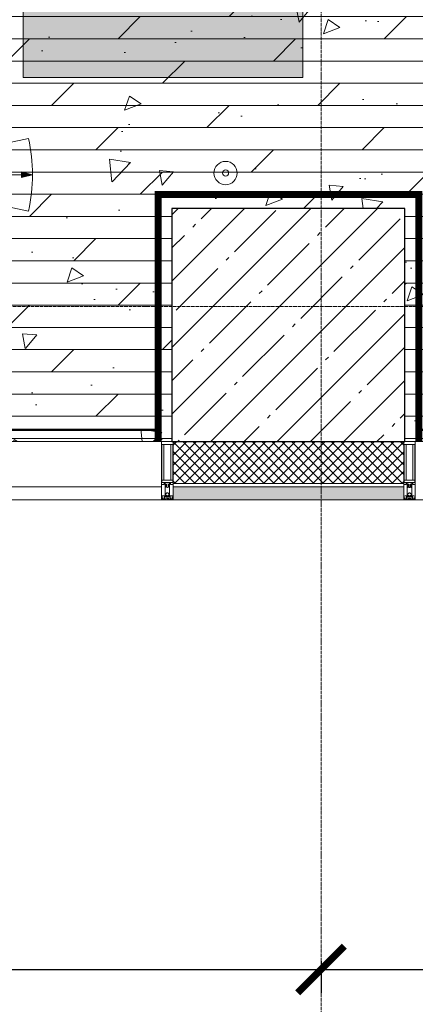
# Model space of a CAD drawing. Header units: millimetres. Extents: x -57162 to 485422, y -209335 to -9481.
# Tile 64 of 256: x 57775 to 59474, y -56054 to -51829. Entities that reach past the tile are written whole.
import ezdxf

# ---------------------------------------------------------------- set-up
doc = ezdxf.new("R2010")
doc.units = ezdxf.units.MM
for name, pattern in [('( Hidden )', [0.375, 0.25, -0.125]), ('-d1-01', [1, 0, -1]), ('-D1d1-15x02', [19, 15, -2, 0, -2]), ('DASHDOT', [25.4, 12.7, -6.35, 0, -6.35]), ('Wipeout_Contour', [1, 0, -1])]:
    doc.linetypes.add(name, pattern=pattern)
doc.layers.get('Defpoints').update_dxf_attribs({"color": 31})
for name, color, linetype, lineweight, true_color in [('_Разделитель помещений_', 7, '-d1-01', 5, 0x0080c0), ('dim_razv', 7, 'DASHDOT', 9, 0x183018), ('pol', 7, 'Continuous', 15, 0x55666d), ('pot sh', 7, 'Continuous', 15, 0x261e3e)]:
    doc.layers.add(name, color=color, linetype=linetype, lineweight=lineweight, true_color=true_color)
for name, color, linetype, lineweight in [('dim_light', 12, 'Continuous', 9), ('dim_meb', 252, 'Continuous', 5), ('dim_pot', 128, 'Continuous', 9), ('light_pot', 52, 'Continuous', 15), ('meb', 26, 'Continuous', 15), ('Импосты витража', 7, 'Continuous', 5), ('Несущие колонны', 7, 'Continuous', 5), ('Общие ребра', 7, 'Continuous', 5), ('Оси', 7, 'Continuous', 5), ('Панели витража', 7, 'Continuous', 5), ('Перекрытия', 7, 'Continuous', 5), ('Стены', 7, 'Continuous', 5), ('Термическая_воздушная прослойка _3_', 7, 'Continuous', 5), ('Элементы узлов', 7, 'Continuous', 5)]:
    doc.layers.add(name, color=color, linetype=linetype, lineweight=lineweight)
doc.styles.add('fl_iso paper', font='isocpeur.ttf', dxfattribs={"width": 0.8, "oblique": 10})
doc.linetypes.add('пути', pattern='A,0.15,[130,ltypeshp.shx,S=0.25,R=0,X=0,Y=0],0.15', length=0.3)
doc.dimstyles.new('In tre 1_100', dxfattribs={"dimscale": 100, "dimtxt": 2.5, "dimasz": 2, "dimexe": 1, "dimexo": 0.7, "dimgap": 0.6, "dimtad": 1, "dimdec": 0, "dimrnd": 5, "dimzin": 0, "dimdsep": 46, "dimtxsty": 'fl_iso paper', "dimblk": 'ARCHTICK', "dimcen": 0, "dimdle": 1, "dimadec": 0, "dimazin": 0, "dimtfac": 1, "dimtdec": 0, "dimtofl": 0, "dimtmove": 1, "dimatfit": 3, "dimldrblk": 'DOT', "dimfxl": 40, "dimtfillclr": 256, "dimtolj": 1, "dimtzin": 0, "dimarcsym": 1})

# ---------------------------------------------------------------- blocks, each defined once
blk = doc.blocks.new('System Panel - A_PAN_Glass-7698233-50_AS_Plan_L01_1 корпус_Маркировочный - зависимый 1')
at = {"layer": 'Панели витража'}
for p, q in [((1005, 55), (-1005, 55)), ((-1005, 55), (-1005, 0)), ((-1005, 0), (-1005, 55)), ((1005, 0), (1005, 55)), ((1005, 55), (1005, 0)), ((-1005, 0), (1005, 0))]:
    blk.add_line(p, q, dxfattribs=at)
blk = doc.blocks.new('Rectangular Mullion - R_StandardFrame_50Wx250H-7698221-50_AS_Plan_L01_1 корпус_Маркировочный - зависимый 1')
at = {"layer": 'Импосты витража'}
for p, q in [((-25, 0), (-25, -250)), ((25, 0), (-25, 0)), ((25, -250), (25, 0)), ((-25, -250), (25, -250))]:
    blk.add_line(p, q, dxfattribs=at)
blk = doc.blocks.new('Rectangular Mullion - R_StandardFrame_50Wx250H-6846332-50_AS_Plan_L01_1 корпус_Маркировочный - зависимый 1')
at = {"layer": 'Импосты витража'}
for p, q in [((21163.7, 72498.4), (21163.7, 72748.4)), ((21163.7, 72748.4), (21163.7, 72498.4)), ((21163.7, 72748.4), (23198.7, 72748.4)), ((21163.7, 72748.4), (23198.7, 72748.4)), ((23198.7, 72498.4), (21163.7, 72498.4)), ((21163.7, 72498.4), (23198.7, 72498.4))]:
    blk.add_line(p, q, dxfattribs=at)
blk = doc.blocks.new('Rectangular Mullion - R_StandardFrame_50Wx250H-5005185-50_AS_Plan_L01_1 корпус_Маркировочный - зависимый 1')
at = {"layer": 'Импосты витража'}
for p, q in [((20123.7, 72498.4), (20123.7, 72748.4)), ((20123.7, 72748.4), (20123.7, 72498.4)), ((20123.7, 72748.4), (21113.7, 72748.4)), ((20123.7, 72748.4), (21113.7, 72748.4)), ((21113.7, 72498.4), (21113.7, 72748.4)), ((21113.7, 72748.4), (21113.7, 72498.4)), ((21113.7, 72498.4), (20123.7, 72498.4)), ((20123.7, 72498.4), (21113.7, 72498.4))]:
    blk.add_line(p, q, dxfattribs=at)
blk = doc.blocks.new('Rectangular Mullion - R_StandardFrame_50Wx250H-5005163-50_AS_Plan_L01_1 корпус_Маркировочный - зависимый 1')
at = {"layer": 'Импосты витража'}
for p, q in [((18063.7, 72498.4), (18063.7, 72748.4)), ((18063.7, 72748.4), (18063.7, 72498.4)), ((18063.7, 72748.4), (20073.7, 72748.4)), ((18063.7, 72748.4), (20073.7, 72748.4)), ((20073.7, 72498.4), (20073.7, 72748.4)), ((20073.7, 72748.4), (20073.7, 72498.4)), ((20073.7, 72498.4), (18063.7, 72498.4)), ((18063.7, 72498.4), (20073.7, 72498.4))]:
    blk.add_line(p, q, dxfattribs=at)
blk = doc.blocks.new('Rectangular Mullion - 50Wx250H-2623690-50_AS_Plan_L01_1 корпус_Маркировочный - зависимый 1')
at = {"layer": 'Элементы узлов'}
for p, q in [((-25, 65.2), (-25, 250)), ((-25, 250), (0, 250)), ((-23, 237.3), (0, 237.3)), ((-23, 237.3), (-23, 73.6)), ((-14.9, 84), (-14.9, 237.3)), ((25, 250), (0, 250)), ((23, 237.3), (0, 237.3)), ((14.9, 84), (14.9, 237.3)), ((23, 237.3), (23, 73.6)), ((25, 65.2), (25, 250)), ((-14, 65.2), (-25, 65.2)), ((0, 84), (-23, 84)), ((-0.5, 73.6), (-23, 73.6)), ((-14, 71.3), (-14, 65.2)), ((-10, 71.3), (-14, 71.3)), ((-10, 53), (-10, 71.3)), ((-8.7, 53), (-10, 53)), ((-10, 53), (-10, 17)), ((-8.7, 53), (-7, 54.7)), ((-7, 65.2), (-5.9, 67.3)), ((-7, 65.2), (-7, 54.7)), ((-4.1, 67.3), (-5.9, 67.3)), ((-4.1, 67.3), (-2.9, 65.1)), ((-2.9, 65.1), (-2.9, 54.6)), ((-1.3, 53), (-2.9, 54.6)), ((0, 53), (-1.3, 53)), ((0, 84), (23, 84)), ((0, 53), (1.3, 53)), ((0.5, 73.6), (23, 73.6)), ((1.3, 53), (2.9, 54.6)), ((4.1, 67.3), (2.9, 65.1)), ((2.9, 65.1), (2.9, 54.6)), ((4.1, 67.3), (5.9, 67.3)), ((7, 65.2), (5.9, 67.3)), ((7, 65.2), (7, 54.7)), ((8.7, 53), (7, 54.7)), ((8.7, 53), (10, 53)), ((10, 71.3), (14, 71.3)), ((10, 53), (10, 71.3)), ((10, 53), (10, 17)), ((14, 71.3), (14, 65.2)), ((14, 65.2), (25, 65.2)), ((-23.8, 14.6), (-25, 14.2)), ((-25, 0), (-25, 14.2)), ((-22.3, 17), (-23.8, 17)), ((-23.8, 17), (-23.8, 14.6)), ((-22.5, 10.6), (-23.8, 14.6)), ((-22.5, 10.6), (-23.7, 9.9)), ((-23.7, 1.3), (-23.7, 9.9)), ((-23.7, 1.3), (-11.8, 1.3)), ((-23.2, 10.2), (-22.5, 8)), ((-22.5, 8), (-22.5, 4.5)), ((-21.3, 4.5), (-22.5, 4.5)), ((-22.3, 17), (-22.3, 16)), ((-22.3, 16), (-21.3, 16)), ((-19, 17.6), (-21.3, 16)), ((-21.3, 4.5), (-21.3, 6.5)), ((-21.3, 6.5), (-14.2, 6.5)), ((-18.4, 16.6), (-19, 17.6)), ((-7.4, 16.6), (-18.4, 16.6)), ((-14.2, 6.5), (-14.2, 4.5)), ((-13.2, 4.5), (-14.2, 4.5)), ((-13.2, 4.5), (-12.2, 7.2)), ((-12.7, 7.6), (-11.3, 11.4)), ((-12.7, 7.6), (-11.8, 6.9)), ((-12.2, 9), (-12.2, 14.8)), ((-12.2, 14.8), (0, 14.8)), ((-11.8, 1.3), (-11.8, 6.9)), ((-10.5, 11.2), (-11.3, 11.4)), ((-10.5, 1.5), (-10.5, 11.2)), ((-4.8, 1.5), (-10.5, 1.5)), ((-10, 17), (-7.5, 17)), ((-8.5, 23), (-1.5, 30)), ((-8.5, 18.5), (-8.5, 23)), ((-7.5, 18.5), (-8.5, 18.5)), ((-7.5, 17), (-7.5, 18.5)), ((-7.4, 18), (-7.4, 16.6)), ((-2.6, 18), (-7.4, 18)), ((0, 8), (-4.8, 8)), ((-4.8, 1.5), (-4.8, 8)), ((-2.6, 18), (-2.6, 16.8)), ((-2.6, 16.8), (0, 16.8)), ((-1.5, 30), (0, 30)), ((1.5, 30), (0, 30)), ((2.6, 16.8), (0, 16.8)), ((0, 14.8), (0, 16.8)), ((0, 14.8), (0, 16.8)), ((12.2, 14.8), (0, 14.8)), ((0, 0), (0, 8)), ((0, 8), (4.8, 8)), ((0, 0), (0, 8)), ((8.5, 23), (1.5, 30)), ((2.6, 18), (2.6, 16.8)), ((2.6, 18), (7.4, 18)), ((4.8, 1.5), (4.8, 8)), ((4.8, 1.5), (10.5, 1.5)), ((7.4, 18), (7.4, 16.6)), ((7.4, 16.6), (18.4, 16.6)), ((7.5, 18.5), (8.5, 18.5)), ((7.5, 17), (7.5, 18.5)), ((10, 17), (7.5, 17)), ((8.5, 18.5), (8.5, 23)), ((10.5, 11.2), (11.3, 11.4)), ((10.5, 1.5), (10.5, 11.2)), ((12.7, 7.6), (11.3, 11.4)), ((12.7, 7.6), (11.8, 6.9)), ((11.8, 1.3), (11.8, 6.9)), ((23.7, 1.3), (11.8, 1.3)), ((12.2, 9), (12.2, 14.8)), ((13.2, 4.5), (12.2, 7.2)), ((13.2, 4.5), (14.2, 4.5)), ((21.3, 6.5), (14.2, 6.5)), ((14.2, 6.5), (14.2, 4.5)), ((18.4, 16.6), (19, 17.6)), ((19, 17.6), (21.3, 16)), ((22.3, 16), (21.3, 16)), ((21.3, 4.5), (21.3, 6.5)), ((21.3, 4.5), (22.5, 4.5)), ((22.3, 17), (22.3, 16)), ((22.3, 17), (23.8, 17)), ((22.5, 10.6), (23.8, 14.6)), ((22.5, 10.6), (23.7, 9.9)), ((23.2, 10.2), (22.5, 8)), ((22.5, 8), (22.5, 4.5)), ((23.7, 1.3), (23.7, 9.9)), ((23.8, 17), (23.8, 14.6)), ((23.8, 14.6), (25, 14.2)), ((25, 0), (25, 14.2)), ((-25, 0), (0, 0)), ((25, 0), (0, 0))]:
    blk.add_line(p, q, dxfattribs=at)
for centre, start, end in [((-0.5, 73.1), 360, 90), ((0.5, 73.1), 90, 180)]:
    blk.add_arc(centre, 0.5, start, end, dxfattribs=at)
blk = doc.blocks.new('Rectangular Mullion - R_StandardFrame_50Wx250H-7698227-50_AS_Plan_L01_1 корпус_Маркировочный - зависимый 1')
at = {"layer": 'Импосты витража', "lineweight": 9}
for p, q in [((-25, -250), (-25, 0)), ((-25, 0), (25, 0)), ((25, 0), (25, -250)), ((25, -250), (-25, -250))]:
    blk.add_line(p, q, dxfattribs=at)
blk = doc.blocks.new('_ArchTick')
at = {"color": 0, "linetype": 'ByBlock', "lineweight": 9, "const_width": 0.15}
blk.add_lwpolyline([(-0.5, -0.5), (0.5, 0.5)], dxfattribs=at)
blk = doc.blocks.new('*D422')
at = {"layer": 'Defpoints', "color": 0, "transparency": 16777216}
for p in [(59069.1, -55798.2), (67469.1, -55798.2), (67469.1, -55904.3)]:
    blk.add_point(p, dxfattribs=at)
at = {"layer": 'Оси', "color": 0, "lineweight": -2, "transparency": 16777216}
for p, q in [((59069.1, -55868.2), (59069.1, -56004.3)), ((67469.1, -55868.2), (67469.1, -56004.3)), ((58969.1, -55904.3), (67569.1, -55904.3))]:
    blk.add_line(p, q, dxfattribs=at)
at = {"layer": 'Оси', "color": 0, "lineweight": -2, "transparency": 16777216, "xscale": 200, "yscale": 200, "zscale": 200, "rotation": 180}
blk.add_blockref('_ArchTick', (59069.1, -55904.3), dxfattribs=at)
at = {"layer": 'Оси', "color": 0, "lineweight": -2, "transparency": 16777216, "xscale": 200, "yscale": 200, "zscale": 200}
blk.add_blockref('_ArchTick', (67469.1, -55904.3), dxfattribs=at)
at = {"layer": 'Оси', "color": 0, "transparency": 16777216, "insert": (63269.1, -55719.3), "char_height": 250, "attachment_point": 5, "style": 'fl_iso paper'}
blk.add_mtext('\\A1;8400', dxfattribs=at)
blk = doc.blocks.new('_DOT')
at = {"color": 0, "linetype": 'ByBlock'}
blk.add_line((-0.5, 0), (-1, 0), dxfattribs=at)
at = {"color": 0, "linetype": 'ByBlock', "const_width": 0.5}
blk.add_lwpolyline([(-0.25, 0, 1), (0.25, 0, 1)], format="xyb", close=True, dxfattribs=at)
blk = doc.blocks.new('*D429')
at = {"layer": 'Defpoints', "color": 0, "transparency": 16777216}
for p in [(50669.1, -55798.2), (59069.1, -55798.2), (59069.1, -55904.3)]:
    blk.add_point(p, dxfattribs=at)
at = {"layer": 'Оси', "color": 0, "lineweight": -2, "transparency": 16777216}
for p, q in [((50669.1, -55868.2), (50669.1, -56004.3)), ((59069.1, -55868.2), (59069.1, -56004.3)), ((50569.1, -55904.3), (59169.1, -55904.3))]:
    blk.add_line(p, q, dxfattribs=at)
at = {"layer": 'Оси', "color": 0, "lineweight": -2, "transparency": 16777216, "xscale": 200, "yscale": 200, "zscale": 200, "rotation": 180}
blk.add_blockref('_ArchTick', (50669.1, -55904.3), dxfattribs=at)
at = {"layer": 'Оси', "color": 0, "lineweight": -2, "transparency": 16777216, "xscale": 200, "yscale": 200, "zscale": 200}
blk.add_blockref('_ArchTick', (59069.1, -55904.3), dxfattribs=at)
at = {"layer": 'Оси', "color": 0, "transparency": 16777216, "insert": (54869.1, -55719.3), "char_height": 250, "attachment_point": 5, "style": 'fl_iso paper'}
blk.add_mtext('\\A1;8400', dxfattribs=at)
blk = doc.blocks.new('*U405')
at = {"layer": 'light_pot', "linetype": 'Continuous', "lineweight": 18, "true_color": 0x333300}
blk.add_hatch(color=48, dxfattribs=at).paths.add_polyline_path([(770, -93.1), (723.4, -80.6), (723.4, -105.6)])
at = {"layer": 'light_pot', "color": 48, "linetype": 'Continuous', "lineweight": 18, "true_color": 0x333300}
for p, q in [((770, -93.1), (723.4, -80.6)), ((723.4, -105.6), (723.4, -80.6)), ((20, -93.4), (723.4, -93.1)), ((770, -93.1), (723.4, -105.6))]:
    blk.add_line(p, q, dxfattribs=at)
at = {"layer": 'light_pot', "color": 48, "linetype": 'Wipeout_Contour', "lineweight": 0, "ltscale": 27.581187, "true_color": 0x333300}
blk.add_lwpolyline([(-75.5, 123.9), (-75.5, 222.9), (-85, 222.7), (-85, 124.1), (-75.5, 123.9)], dxfattribs=at)
at = {"layer": 'light_pot', "color": 48, "linetype": 'Wipeout_Contour', "lineweight": 0, "ltscale": 54.880114, "true_color": 0x333300}
blk.add_lwpolyline([(40, 125.9), (40, 170.6), (-20, 171.6), (-20, 175.1), (40, 176.2), (40, 220.9), (-75, 222.9), (-75, 123.9), (40, 125.9)], dxfattribs=at)
at = {"layer": 'light_pot', "color": 48, "linetype": 'Wipeout_Contour', "lineweight": 0, "ltscale": 20.267003, "true_color": 0x333300}
blk.add_lwpolyline([(40, 176.2), (40, 220.9), (10, 175.7), (40, 176.2)], dxfattribs=at)
at = {"layer": 'light_pot', "color": 48, "linetype": 'Wipeout_Contour', "lineweight": 0, "ltscale": 27.795682, "true_color": 0x333300}
blk.add_lwpolyline([(25, 170.8), (25, 175.9), (-20, 175.1), (-20, 171.6), (25, 170.8)], dxfattribs=at)
at = {"layer": 'light_pot', "color": 48, "linetype": 'Wipeout_Contour', "lineweight": 0, "ltscale": 20.878376, "true_color": 0x333300}
blk.add_lwpolyline([(10, 171.1), (40, 125.9), (40, 170.6), (10, 171.1)], dxfattribs=at)
at = {"layer": 'light_pot', "color": 48, "linetype": 'Wipeout_Contour', "lineweight": 0, "ltscale": 149.796586, "true_color": 0x333300}
blk.add_lwpolyline([(-16, 97.9), (-20, 97.9), (-20, 0), (20, 0), (20, 97.9), (16, 97.9), (14.9, 95.5), (13.5, 93.3), (11.7, 91.4), (9.7, 89.8), (7.5, 88.4), (5.1, 87.5), (2.6, 86.9), (0, 86.7), (-2.6, 86.9), (-5.1, 87.5), (-7.5, 88.4), (-9.7, 89.8), (-11.7, 91.4), (-13.5, 93.3), (-14.9, 95.5), (-16, 97.9)], dxfattribs=at)
at = {"layer": 'light_pot', "color": 48, "linetype": 'Wipeout_Contour', "lineweight": 0, "ltscale": 440.919975, "true_color": 0x333300}
blk.add_lwpolyline([(17, 103.7), (16.9, 105.4), (16.7, 107), (16.3, 108.6), (15.7, 110.2), (15, 111.7), (14.1, 113.1), (13.1, 114.5), (12, 115.7), (10.8, 116.8), (9.4, 117.8), (8, 118.7), (6.5, 119.4), (4.9, 120), (3.3, 120.4), (1.7, 120.6), (0, 120.7), (-1.7, 120.6), (-3.3, 120.4), (-4.9, 120), (-6.5, 119.4), (-8, 118.7), (-9.4, 117.8), (-10.8, 116.8), (-12, 115.7), (-13.1, 114.5), (-14.1, 113.1), (-15, 111.7), (-15.7, 110.2), (-16.3, 108.6), (-16.7, 107), (-16.9, 105.4), (-17, 103.7), (-16.9, 102), (-16.7, 100.4), (-16.3, 98.8), (-15.7, 97.2), (-15, 95.7), (-14.1, 94.2), (-13.1, 92.9), (-12, 91.7), (-10.8, 90.5), (-9.4, 89.6), (-8, 88.7), (-6.5, 88), (-4.9, 87.4), (-3.3, 87), (-1.7, 86.8), (0, 86.7), (1.7, 86.8), (3.3, 87), (4.9, 87.4), (6.5, 88), (8, 88.7), (9.4, 89.6), (10.8, 90.5), (12, 91.7), (13.1, 92.9), (14.1, 94.2), (15, 95.7), (15.7, 97.2), (16.3, 98.8), (16.7, 100.4), (16.9, 102), (17, 103.7)], dxfattribs=at)
blk.add_lwpolyline([(17, 103.7), (16.9, 105.4), (16.7, 107), (16.3, 108.6), (15.7, 110.2), (15, 111.7), (14.1, 113.1), (13.1, 114.5), (12, 115.7), (10.8, 116.8), (9.4, 117.8), (8, 118.7), (6.5, 119.4), (4.9, 120), (3.3, 120.4), (1.7, 120.6), (0, 120.7), (-1.7, 120.6), (-3.3, 120.4), (-4.9, 120), (-6.5, 119.4), (-8, 118.7), (-9.4, 117.8), (-10.8, 116.8), (-12, 115.7), (-13.1, 114.5), (-14.1, 113.1), (-15, 111.7), (-15.7, 110.2), (-16.3, 108.6), (-16.7, 107), (-16.9, 105.4), (-17, 103.7), (-16.9, 102), (-16.7, 100.4), (-16.3, 98.8), (-15.7, 97.2), (-15, 95.7), (-14.1, 94.2), (-13.1, 92.9), (-12, 91.7), (-10.8, 90.5), (-9.4, 89.6), (-8, 88.7), (-6.5, 88), (-4.9, 87.4), (-3.3, 87), (-1.7, 86.8), (0, 86.7), (1.7, 86.8), (3.3, 87), (4.9, 87.4), (6.5, 88), (8, 88.7), (9.4, 89.6), (10.8, 90.5), (12, 91.7), (13.1, 92.9), (14.1, 94.2), (15, 95.7), (15.7, 97.2), (16.3, 98.8), (16.7, 100.4), (16.9, 102), (17, 103.7)], dxfattribs=at)
at = {"layer": 'light_pot', "color": 48, "linetype": 'Wipeout_Contour', "lineweight": 0, "ltscale": 87.339052, "true_color": 0x333300}
blk.add_lwpolyline([(7, 119.2), (7, 119.2), (7, 125.3), (-7, 125.1), (-7, 119.2), (-7, 119.2), (-5.3, 119.8), (-3.6, 120.3), (-1.8, 120.6), (0, 120.7), (1.8, 120.6), (3.6, 120.3), (5.3, 119.8), (7, 119.2)], dxfattribs=at)
at = {"layer": 'light_pot', "color": 48, "linetype": 'Continuous', "lineweight": 18, "true_color": 0x333300, "flags": 128}
for points in [[(-16, -17.9), (-20, -17.9), (-20, 80), (20, 80), (20, -17.9), (16, -17.9), (14.9, -15.5), (13.5, -13.3), (11.7, -11.4), (9.7, -9.8), (7.5, -8.4), (5.1, -7.5), (2.6, -6.9), (0, -6.7), (-2.6, -6.9), (-5.1, -7.5), (-7.5, -8.4), (-9.7, -9.8), (-11.7, -11.4), (-13.5, -13.3), (-14.9, -15.5)], [(18, 75), (18, 5), (-18, 5), (-18, 75)], [(18, 75), (18, 5), (-18, 5), (-18, 75)], [(17, -23.7), (16.9, -25.4), (16.7, -27), (16.3, -28.6), (15.7, -30.2), (15, -31.7), (14.1, -33.1), (13.1, -34.5), (12, -35.7), (10.8, -36.8), (9.4, -37.8), (8, -38.7), (6.5, -39.4), (4.9, -40), (3.3, -40.4), (1.7, -40.6), (0, -40.7), (-1.7, -40.6), (-3.3, -40.4), (-4.9, -40), (-6.5, -39.4), (-8, -38.7), (-9.4, -37.8), (-10.8, -36.8), (-12, -35.7), (-13.1, -34.5), (-14.1, -33.1), (-15, -31.7), (-15.7, -30.2), (-16.3, -28.6), (-16.7, -27), (-16.9, -25.4), (-17, -23.7), (-16.9, -22), (-16.7, -20.4), (-16.3, -18.8), (-15.7, -17.2), (-15, -15.7), (-14.1, -14.2), (-13.1, -12.9), (-12, -11.7), (-10.8, -10.5), (-9.4, -9.6), (-8, -8.7), (-6.5, -8), (-4.9, -7.4), (-3.3, -7), (-1.7, -6.8), (0, -6.7), (1.7, -6.8), (3.3, -7), (4.9, -7.4), (6.5, -8), (8, -8.7), (9.4, -9.6), (10.8, -10.5), (12, -11.7), (13.1, -12.9), (14.1, -14.2), (15, -15.7), (15.7, -17.2), (16.3, -18.8), (16.7, -20.4), (16.9, -22)], [(17, -23.7), (16.9, -25.4), (16.7, -27), (16.3, -28.6), (15.7, -30.2), (15, -31.7), (14.1, -33.1), (13.1, -34.5), (12, -35.7), (10.8, -36.8), (9.4, -37.8), (8, -38.7), (6.5, -39.4), (4.9, -40), (3.3, -40.4), (1.7, -40.6), (0, -40.7), (-1.7, -40.6), (-3.3, -40.4), (-4.9, -40), (-6.5, -39.4), (-8, -38.7), (-9.4, -37.8), (-10.8, -36.8), (-12, -35.7), (-13.1, -34.5), (-14.1, -33.1), (-15, -31.7), (-15.7, -30.2), (-16.3, -28.6), (-16.7, -27), (-16.9, -25.4), (-17, -23.7), (-16.9, -22), (-16.7, -20.4), (-16.3, -18.8), (-15.7, -17.2), (-15, -15.7), (-14.1, -14.2), (-13.1, -12.9), (-12, -11.7), (-10.8, -10.5), (-9.4, -9.6), (-8, -8.7), (-6.5, -8), (-4.9, -7.4), (-3.3, -7), (-1.7, -6.8), (0, -6.7), (1.7, -6.8), (3.3, -7), (4.9, -7.4), (6.5, -8), (8, -8.7), (9.4, -9.6), (10.8, -10.5), (12, -11.7), (13.1, -12.9), (14.1, -14.2), (15, -15.7), (15.7, -17.2), (16.3, -18.8), (16.7, -20.4), (16.9, -22)], [(-7, -39.2), (-7, -39.2), (-7, -45.3), (7, -45.1), (7, -39.2), (7, -39.2), (5.3, -39.8), (3.6, -40.3), (1.8, -40.6), (0, -40.7), (-1.8, -40.6), (-3.6, -40.3), (-5.3, -39.8)], [(-40, -45.9), (-40, -90.6), (20, -91.6), (20, -95.1), (-40, -96.2), (-40, -140.9), (75, -142.9), (75, -43.9)], [(-40, -45.9), (-40, -90.6), (20, -91.6), (20, -95.1), (-40, -96.2), (-40, -140.9), (75, -142.9), (75, -43.9)], [(-10, -91.1), (-40, -45.9), (-40, -90.6)], [(-10, -91.1), (-40, -90.6), (-40, -45.9)], [(75.5, -43.9), (75.5, -142.9), (85, -142.7), (85, -44)], [(75.5, -43.9), (85, -44), (85, -142.7), (75.5, -142.9)], [(-40, -96.2), (-40, -140.9), (-10, -95.7)], [(-40, -96.2), (-10, -95.7), (-40, -140.9)], [(-25, -90.9), (-25, -95.9), (20, -95.1), (20, -91.6)], [(-25, -90.9), (-25, -95.9), (20, -95.1), (20, -91.6)]]:
    blk.add_lwpolyline(points, close=True, dxfattribs=at)
for points in [[(-16, -17.9, -0.31502), (0, -6.7, -0.31502), (16, -17.9), (20, -17.9), (20, 80), (-20, 80), (-20, -17.9)], [(753.6, 62.8), (20, -93.4), (753.7, -249.1, 0.105104)], [(-7, -39.2, 0.214789), (7, -39.2), (7, -39.2), (7, -45.1), (-7, -45.3), (-7, -39.2)]]:
    blk.add_lwpolyline(points, format="xyb", close=True, dxfattribs=at)
at = {"layer": 'light_pot', "color": 48, "linetype": 'Wipeout_Contour', "lineweight": 0, "ltscale": 27.398732, "true_color": 0x333300}
blk.add_lwpolyline([(18, 5), (18, 75), (-18, 75), (-18, 5), (18, 5)], dxfattribs=at)

msp = doc.modelspace()

# ---------------------------------------------------------------- hatches: boundary and pattern name
at = {"layer": 'dim_meb', "linetype": 'ByBlock', "true_color": 0xc0ada0, "transparency": 33554534}
h = msp.add_hatch(color=253, dxfattribs=at)
h.dxf.hatch_style = 1
h.paths.add_polyline_path([(57790.3, -52077.6), (58990.3, -52077.6), (58990.3, -46577.6), (57790.3, -46577.6)])
at = {"layer": 'pol'}
h = msp.add_hatch(dxfattribs=at)
h.set_pattern_fill('DOLMIT', color=256, scale=15)
h.paths.add_polyline_path([(55039.1, -53639.1), (55039.1, -46189.1), (55539.1, -46189.1), (55539.1, -45289.1), (61679.1, -45289.1), (61679.1, -45939.1), (62279.1, -45939.1), (62279.1, -53639.1), (59429.1, -53639.1), (59429.1, -52639.1), (58429.1, -52639.1), (58429.1, -53639.1)])
at = {"layer": 'pot sh', "linetype": 'ByBlock', "lineweight": 0, "true_color": 0x878581}
h = msp.add_hatch(dxfattribs=at)
h.set_pattern_fill('AR-CONC', color=252, scale=4, angle=180)
h.paths.add_polyline_path([(55039.1, -53639.1), (55039.1, -46189.1), (55539.1, -46189.1), (55539.1, -45289.1), (61679.1, -45289.1), (61679.1, -45939.1), (62279.1, -45939.1), (62279.1, -53639.1), (59429.1, -53639.1), (59429.1, -52639.1), (58429.1, -52639.1), (58429.1, -53639.1)])
at = {"layer": 'Несущие колонны'}
h = msp.add_hatch(dxfattribs=at)
h.set_pattern_fill('FP_2', color=256, style=0, pattern_type=2)
h.set_pattern_definition([(45, (38310.4, -126387.46), (-142.5612, 142.5612), []), (45, (38452.96, -126387.46), (-142.5612, 142.5612), [252.016, -50.403, 16.764, -33.639])])
h.paths.add_polyline_path([(58429.1, -53639.1), (59429.1, -53639.1), (59429.1, -52639.1), (58429.1, -52639.1), (58429.1, -53239.1)])
at = {"layer": 'Стены'}
h = msp.add_hatch(dxfattribs=at)
h.set_pattern_fill('FP_5', color=256, style=0, pattern_type=2)
h.set_pattern_definition([(45, (38310.4, -126387.464), (-21.213203, 21.213203), []), (135, (38310.4, -126387.464), (-21.213203, -21.213203), [])])
h.paths.add_polyline_path([(59424.1, -53819.1), (59424.1, -53639.1), (58434.1, -53639.3), (58434.1, -53819.1)])
at = {"layer": 'Стены', "true_color": 0xeff9fa}
msp.add_hatch(color=7, dxfattribs=at).paths.add_polyline_path([(59424.1, -53889.1), (59424.1, -53834.1), (58434.1, -53834.1), (58434.1, -53889.1)])

# ---------------------------------------------------------------- linework, layer by layer
at = {"layer": '_Разделитель помещений_'}
for p, q in [((58429.1, -52639.1), (58429.1, -53637.8)), ((59429.1, -52639.1), (58429.1, -52639.1)), ((59429.1, -53637.8), (59429.1, -52639.1)), ((54839.1, -53639.1), (58429.1, -53639.1)), ((59429.1, -53639.1), (65629.1, -53639.1))]:
    msp.add_line(p, q, dxfattribs=at)
at = {"layer": 'dim_light'}
msp.add_lwpolyline([(55039.1, -53639.1), (55039.1, -46189.1), (55539.1, -46189.1), (55539.1, -45289.1), (61679.1, -45289.1), (61679.1, -45939.1), (62279.1, -45939.1), (62279.1, -53639.1), (59429.1, -53639.1), (59429.1, -52639.1), (58429.1, -52639.1), (58429.1, -53639.1)], close=True, dxfattribs=at)
at = {"layer": 'dim_pot', "color": 240, "lineweight": 0, "ltscale": 20, "true_color": 0xed1f24}
for radius in [50, 13.2]:
    msp.add_circle((58659.2, -52487.1), radius, dxfattribs=at)
at = {"layer": 'dim_razv', "color": 152, "linetype": 'пути', "ltscale": 3, "true_color": 0x006edb, "const_width": 10}
msp.add_lwpolyline([(55089.1, -53589.1), (55089.1, -46239.1), (55589.1, -46239.1), (55589.1, -45339.1), (61629.1, -45339.1), (61629.1, -45989.1), (62229.1, -45989.1), (62229.1, -53589.1), (59479.1, -53589.1), (59479.1, -52589.1), (58379.1, -52589.1), (58379.1, -53589.1)], close=True, dxfattribs=at)
at = {"layer": 'meb'}
msp.add_lwpolyline([(57790.3, -52077.6), (58990.3, -52077.6), (58990.3, -46577.6), (57790.3, -46577.6)], close=True, dxfattribs=at)
at = {"layer": 'pol'}
msp.add_lwpolyline([(55039.1, -53639.1), (55039.1, -46189.1), (55539.1, -46189.1), (55539.1, -45289.1), (61679.1, -45289.1), (61679.1, -45939.1), (62279.1, -45939.1), (62279.1, -53639.1), (59429.1, -53639.1), (59429.1, -52639.1), (58429.1, -52639.1), (58429.1, -53639.1)], close=True, dxfattribs=at)
at = {"layer": 'pol', "color": 1, "linetype": '( Hidden )', "ltscale": 10, "true_color": 0xff0000, "const_width": 30}
msp.add_lwpolyline([(59489.1, -53639.1), (59489.1, -52579.1), (58369.1, -52579.1), (58369.1, -53639.1)], dxfattribs=at)
at = {"layer": 'pot sh'}
msp.add_lwpolyline([(55039.1, -53639.1), (55039.1, -46189.1), (55539.1, -46189.1), (55539.1, -45289.1), (61679.1, -45289.1), (61679.1, -45939.1), (62279.1, -45939.1), (62279.1, -53639.1), (59429.1, -53639.1), (59429.1, -52639.1), (58429.1, -52639.1), (58429.1, -53639.1)], close=True, dxfattribs=at)
at = {"layer": 'Несущие колонны', "lineweight": 25}
for p, q in [((59429.1, -52639.1), (58429.1, -52639.1)), ((58429.1, -52639.1), (58429.1, -53639.1)), ((59429.1, -53639.1), (59429.1, -52639.1)), ((58429.1, -53639.1), (59429.1, -53639.1))]:
    msp.add_line(p, q, dxfattribs=at)
at = {"layer": 'Общие ребра'}
for p, q in [((59424.1, -53819.1), (58434.1, -53819.1)), ((59424.1, -53834.1), (58434.1, -53834.1))]:
    msp.add_line(p, q, dxfattribs=at)
at = {"layer": 'Оси', "linetype": '-D1d1-15x02'}
for p, q in [((59069.1, -56404.3), (59069.1, -16788.4)), ((37481.4, -53059.1), (73474.1, -53059.1))]:
    msp.add_line(p, q, dxfattribs=at)
at = {"layer": 'Перекрытия'}
for p, q in [((59429.1, -52639.1), (58429.1, -52639.1)), ((58429.1, -52639.1), (58429.1, -53639.1)), ((58429.1, -53639.1), (58429.1, -52639.1)), ((58429.1, -52639.1), (59429.1, -52639.1)), ((59429.1, -53639.1), (59429.1, -52639.1)), ((59429.1, -52639.1), (59429.1, -53639.1)), ((59429.1, -53639.1), (58429.1, -53639.1))]:
    msp.add_line(p, q, dxfattribs=at)
at = {"layer": 'Термическая_воздушная прослойка _3_'}
for p, q in [((59424.1, -53639.1), (58434.1, -53639.1)), ((58434.1, -53639.1), (58434.1, -53819.1)), ((59424.1, -53819.1), (59424.1, -53639.1)), ((58434.1, -53819.1), (58434.1, -53834.1)), ((59424.1, -53834.1), (59424.1, -53819.1))]:
    msp.add_line(p, q, dxfattribs=at)

# ---------------------------------------------------------------- block references
at = {"layer": 'light_pot'}
msp.add_blockref('*U405', (57059.7, -52400.9), dxfattribs=at)
at = {"layer": 'Импосты витража', "lineweight": 5}
for name, p in [('Rectangular Mullion - R_StandardFrame_50Wx250H-5005163-50_AS_Plan_L01_1 корпус_Маркировочный - зависимый 1', (38310.4, -126387.5)), ('Rectangular Mullion - 50Wx250H-2623690-50_AS_Plan_L01_1 корпус_Маркировочный - зависимый 1', (58409.1, -53889.1)), ('Rectangular Mullion - R_StandardFrame_50Wx250H-5005185-50_AS_Plan_L01_1 корпус_Маркировочный - зависимый 1', (38310.4, -126387.5)), ('Rectangular Mullion - 50Wx250H-2623690-50_AS_Plan_L01_1 корпус_Маркировочный - зависимый 1', (59449.1, -53889.1)), ('Rectangular Mullion - R_StandardFrame_50Wx250H-6846332-50_AS_Plan_L01_1 корпус_Маркировочный - зависимый 1', (38310.4, -126387.5))]:
    msp.add_blockref(name, p, dxfattribs=at)
at = {"layer": 'Импосты витража', "lineweight": 5, "extrusion": (0, 0, -1), "rotation": 180}
for name, p in [('Rectangular Mullion - R_StandardFrame_50Wx250H-7698221-50_AS_Plan_L01_1 корпус_Маркировочный - зависимый 1', (-58409.1, -53889.1)), ('Rectangular Mullion - R_StandardFrame_50Wx250H-7698227-50_AS_Plan_L01_1 корпус_Маркировочный - зависимый 1', (-58409.1, -53889.1)), ('Rectangular Mullion - R_StandardFrame_50Wx250H-7698221-50_AS_Plan_L01_1 корпус_Маркировочный - зависимый 1', (-59449.1, -53889.1)), ('Rectangular Mullion - R_StandardFrame_50Wx250H-7698227-50_AS_Plan_L01_1 корпус_Маркировочный - зависимый 1', (-59449.1, -53889.1))]:
    msp.add_blockref(name, p, dxfattribs=at)
at = {"layer": 'Панели витража', "lineweight": 5}
msp.add_blockref('System Panel - A_PAN_Glass-7698233-50_AS_Plan_L01_1 корпус_Маркировочный - зависимый 1', (57379.1, -53889.1), dxfattribs=at)

# ---------------------------------------------------------------- dimensions: what is measured, and where the dimension line sits
at = {"layer": 'Оси'}
for base, p1, p2, picture, middle in [((59069.1, -55904.3), (50669.1, -55798.2), (59069.1, -55798.2), '*D429', (54869.1, -55719.3)), ((67469.1, -55904.3), (59069.1, -55798.2), (67469.1, -55798.2), '*D422', (63269.1, -55719.3))]:
    dim = msp.add_linear_dim(base=base, p1=p1, p2=p2, dimstyle='In tre 1_100', dxfattribs=at)
    dim.commit()
    dim.dimension.update_dxf_attribs({"geometry": picture, "text_midpoint": middle})

doc.saveas('drawing.dxf')
